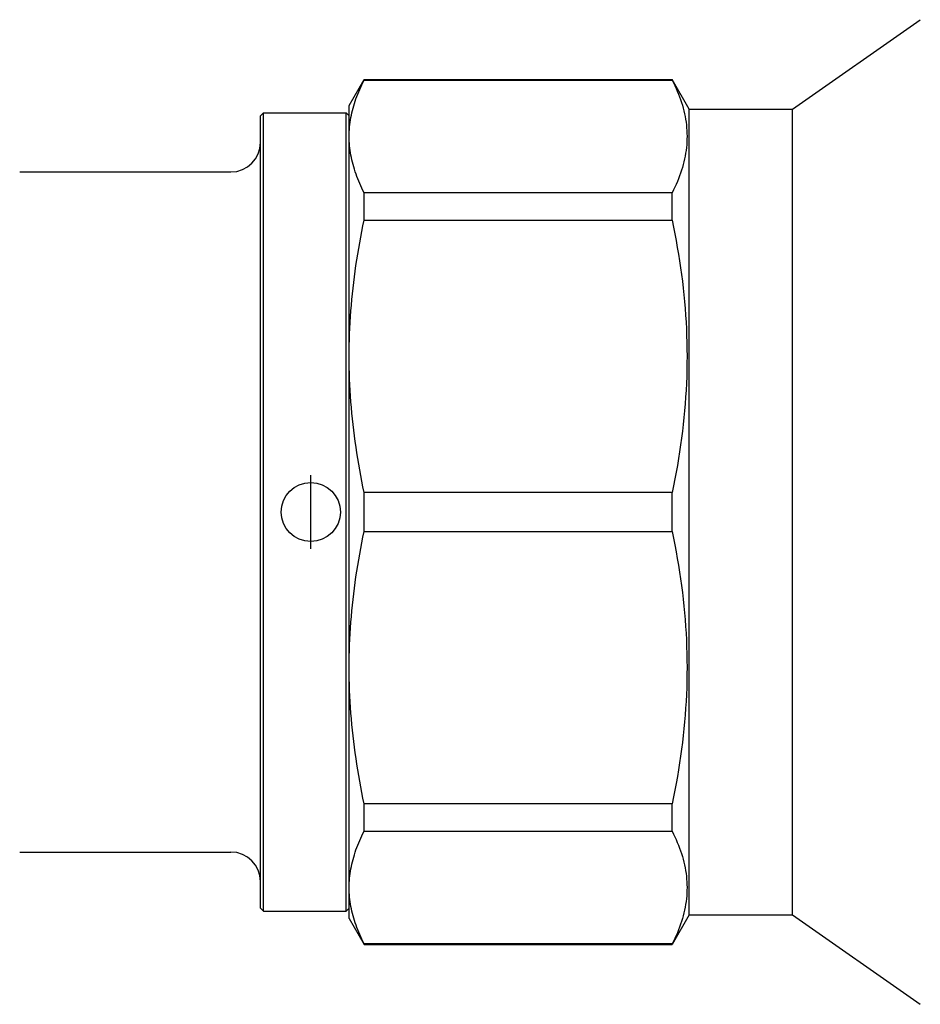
# Model space of a CAD drawing. Header units: millimetres. Extents: x 61 to 3746, y 22 to 401.
# Tile 2 of 11: x 231 to 292, y 173 to 240. Entities that reach past the tile are written whole.
import ezdxf

# ---------------------------------------------------------------- set-up
doc = ezdxf.new("R2010")
doc.units = ezdxf.units.MM
doc.layers.add('DETAIL', color=2, linetype='Continuous')
doc.layers.add('ORIGIN', color=6, linetype='Continuous')

msp = doc.modelspace()

# ---------------------------------------------------------------- linework, layer by layer
at = {"layer": 'DETAIL'}
for p, q in [((283.653, 233.802), (292.293, 239.852)), ((253.653, 234.052), (254.663, 235.802)), ((254.663, 235.773), (254.663, 235.802)), ((254.663, 235.802), (275.498, 235.802)), ((254.663, 235.773), (275.498, 235.773)), ((275.498, 235.773), (275.498, 235.802)), ((276.653, 233.802), (275.498, 235.802)), ((253.653, 231.959), (253.653, 234.052)), ((276.653, 179.302), (276.653, 233.802)), ((276.653, 233.802), (283.653, 233.802)), ((283.653, 179.302), (283.653, 233.802)), ((247.653, 233.352), (247.853, 233.552)), ((247.653, 179.752), (247.653, 233.352)), ((247.853, 179.552), (247.853, 233.552)), ((247.853, 233.552), (253.453, 233.552)), ((253.453, 179.552), (253.453, 233.552)), ((253.653, 233.352), (253.453, 233.552)), ((253.653, 217.076), (253.653, 231.959)), ((231.357, 229.552), (245.653, 229.552)), ((275.498, 228.145), (254.663, 228.145)), ((254.663, 226.283), (254.663, 228.145)), ((275.498, 226.283), (275.498, 228.145)), ((254.663, 226.283), (275.498, 226.283)), ((253.653, 196.029), (253.653, 217.076)), ((275.498, 207.869), (254.663, 207.869)), ((254.663, 205.236), (254.663, 207.869)), ((275.498, 205.236), (275.498, 207.869)), ((254.663, 205.236), (275.498, 205.236)), ((253.653, 181.146), (253.653, 196.029)), ((275.498, 186.822), (254.663, 186.822)), ((254.663, 184.959), (254.663, 186.822)), ((275.498, 184.959), (275.498, 186.822)), ((254.663, 184.959), (275.498, 184.959)), ((231.357, 183.552), (245.653, 183.552)), ((253.653, 179.052), (253.653, 181.146)), ((247.653, 179.752), (247.853, 179.552)), ((247.853, 179.552), (253.453, 179.552)), ((253.653, 179.752), (253.453, 179.552)), ((276.653, 179.302), (275.498, 177.302)), ((276.653, 179.302), (283.653, 179.302)), ((283.653, 179.302), (292.293, 173.252)), ((253.653, 179.052), (254.663, 177.302)), ((275.498, 177.332), (254.663, 177.332)), ((254.663, 177.302), (254.663, 177.332)), ((254.663, 177.302), (275.498, 177.302)), ((275.498, 177.302), (275.498, 177.332))]:
    msp.add_line(p, q, dxfattribs=at)
at = {"layer": 'DETAIL', "flags": 128}
for points in [[(253.653, 231.959), (253.655, 232.118), (253.66, 232.277), (253.67, 232.436), (253.682, 232.595), (253.699, 232.754), (253.719, 232.913), (253.742, 233.073), (253.77, 233.232), (253.8, 233.391), (253.834, 233.551), (253.872, 233.71), (253.913, 233.869), (253.958, 234.029), (254.006, 234.188), (254.057, 234.347), (254.111, 234.506), (254.169, 234.665), (254.231, 234.824), (254.295, 234.982), (254.363, 235.141), (254.433, 235.299), (254.507, 235.457), (254.584, 235.615), (254.663, 235.773)], [(275.498, 235.773), (275.594, 235.583), (275.684, 235.394), (275.771, 235.204), (275.853, 235.014), (275.93, 234.825), (276.003, 234.635), (276.071, 234.445), (276.135, 234.255), (276.193, 234.065), (276.247, 233.875), (276.296, 233.685), (276.34, 233.494), (276.379, 233.304), (276.413, 233.113), (276.442, 232.923), (276.466, 232.732), (276.484, 232.542), (276.498, 232.351), (276.506, 232.16), (276.508, 231.969), (276.506, 231.778), (276.498, 231.586), (276.486, 231.395), (276.468, 231.204), (276.444, 231.012), (276.416, 230.821), (276.382, 230.629), (276.343, 230.437), (276.299, 230.246), (276.25, 230.054), (276.196, 229.862), (276.137, 229.671), (276.073, 229.48), (276.005, 229.288), (275.932, 229.097), (275.854, 228.906), (275.772, 228.716), (275.685, 228.525), (275.594, 228.335), (275.498, 228.145)], [(254.663, 228.145), (254.584, 228.304), (254.507, 228.462), (254.433, 228.621), (254.362, 228.779), (254.295, 228.938), (254.231, 229.096), (254.169, 229.255), (254.112, 229.413), (254.057, 229.572), (254.006, 229.731), (253.958, 229.89), (253.913, 230.048), (253.872, 230.207), (253.834, 230.366), (253.8, 230.525), (253.769, 230.684), (253.742, 230.844), (253.719, 231.003), (253.699, 231.162), (253.682, 231.321), (253.669, 231.481), (253.66, 231.64), (253.655, 231.8), (253.653, 231.959)], [(253.653, 217.076), (253.655, 217.46), (253.66, 217.843), (253.67, 218.227), (253.682, 218.611), (253.699, 218.996), (253.719, 219.38), (253.742, 219.765), (253.77, 220.149), (253.8, 220.534), (253.834, 220.919), (253.872, 221.303), (253.913, 221.688), (253.958, 222.072), (254.006, 222.457), (254.057, 222.841), (254.111, 223.224), (254.169, 223.608), (254.231, 223.991), (254.295, 224.374), (254.363, 224.757), (254.433, 225.139), (254.507, 225.521), (254.584, 225.902), (254.663, 226.283)], [(275.498, 226.283), (275.594, 225.826), (275.684, 225.368), (275.771, 224.91), (275.853, 224.452), (275.93, 223.994), (276.003, 223.536), (276.071, 223.078), (276.135, 222.619), (276.193, 222.16), (276.247, 221.701), (276.296, 221.242), (276.34, 220.782), (276.379, 220.323), (276.413, 219.863), (276.442, 219.403), (276.466, 218.943), (276.484, 218.482), (276.498, 218.022), (276.506, 217.561), (276.508, 217.1), (276.506, 216.638), (276.498, 216.177), (276.486, 215.715), (276.468, 215.253), (276.444, 214.79), (276.416, 214.328), (276.382, 213.865), (276.343, 213.402), (276.299, 212.939), (276.25, 212.477), (276.196, 212.014), (276.137, 211.552), (276.073, 211.09), (276.005, 210.628), (275.932, 210.167), (275.854, 209.706), (275.772, 209.246), (275.685, 208.787), (275.594, 208.328), (275.498, 207.869)], [(254.663, 207.869), (254.584, 208.251), (254.507, 208.634), (254.433, 209.016), (254.362, 209.399), (254.295, 209.781), (254.231, 210.164), (254.169, 210.547), (254.112, 210.93), (254.057, 211.313), (254.006, 211.697), (253.958, 212.08), (253.913, 212.463), (253.872, 212.847), (253.834, 213.231), (253.8, 213.615), (253.769, 213.999), (253.742, 214.383), (253.719, 214.767), (253.699, 215.152), (253.682, 215.536), (253.669, 215.921), (253.66, 216.306), (253.655, 216.691), (253.653, 217.076)], [(253.653, 196.029), (253.655, 196.412), (253.66, 196.796), (253.67, 197.18), (253.682, 197.564), (253.699, 197.948), (253.719, 198.333), (253.742, 198.717), (253.77, 199.102), (253.8, 199.486), (253.834, 199.871), (253.872, 200.256), (253.913, 200.64), (253.958, 201.025), (254.006, 201.409), (254.057, 201.793), (254.111, 202.177), (254.169, 202.561), (254.231, 202.944), (254.295, 203.327), (254.363, 203.709), (254.433, 204.092), (254.507, 204.473), (254.584, 204.855), (254.663, 205.236)], [(275.498, 205.236), (275.594, 204.778), (275.684, 204.321), (275.771, 203.863), (275.853, 203.405), (275.93, 202.947), (276.003, 202.488), (276.071, 202.03), (276.135, 201.571), (276.193, 201.112), (276.247, 200.653), (276.296, 200.194), (276.34, 199.735), (276.379, 199.275), (276.413, 198.815), (276.442, 198.355), (276.466, 197.895), (276.484, 197.435), (276.498, 196.974), (276.506, 196.513), (276.508, 196.052), (276.506, 195.591), (276.498, 195.129), (276.486, 194.667), (276.468, 194.205), (276.444, 193.743), (276.416, 193.28), (276.382, 192.817), (276.343, 192.355), (276.299, 191.892), (276.25, 191.429), (276.196, 190.967), (276.137, 190.504), (276.073, 190.042), (276.005, 189.581), (275.932, 189.12), (275.854, 188.659), (275.772, 188.199), (275.685, 187.739), (275.594, 187.28), (275.498, 186.822)], [(254.663, 186.822), (254.584, 187.204), (254.507, 187.586), (254.433, 187.969), (254.362, 188.351), (254.295, 188.734), (254.231, 189.117), (254.169, 189.499), (254.112, 189.883), (254.057, 190.266), (254.006, 190.649), (253.958, 191.032), (253.913, 191.416), (253.872, 191.8), (253.834, 192.183), (253.8, 192.567), (253.769, 192.951), (253.742, 193.335), (253.719, 193.72), (253.699, 194.104), (253.682, 194.489), (253.669, 194.874), (253.66, 195.259), (253.655, 195.644), (253.653, 196.029)], [(253.653, 181.146), (253.655, 181.305), (253.66, 181.463), (253.67, 181.623), (253.682, 181.782), (253.699, 181.941), (253.719, 182.1), (253.742, 182.259), (253.77, 182.419), (253.8, 182.578), (253.834, 182.737), (253.872, 182.897), (253.913, 183.056), (253.958, 183.215), (254.006, 183.374), (254.057, 183.533), (254.111, 183.692), (254.169, 183.851), (254.231, 184.01), (254.295, 184.169), (254.363, 184.327), (254.433, 184.486), (254.507, 184.644), (254.584, 184.802), (254.663, 184.959)], [(275.498, 184.959), (275.594, 184.77), (275.684, 184.58), (275.771, 184.391), (275.853, 184.201), (275.93, 184.011), (276.003, 183.822), (276.071, 183.632), (276.135, 183.442), (276.193, 183.252), (276.247, 183.061), (276.296, 182.871), (276.34, 182.681), (276.379, 182.491), (276.413, 182.3), (276.442, 182.11), (276.466, 181.919), (276.484, 181.728), (276.498, 181.537), (276.506, 181.346), (276.508, 181.155), (276.506, 180.964), (276.498, 180.773), (276.486, 180.582), (276.468, 180.39), (276.444, 180.199), (276.416, 180.007), (276.382, 179.816), (276.343, 179.624), (276.299, 179.432), (276.25, 179.241), (276.196, 179.049), (276.137, 178.858), (276.073, 178.666), (276.005, 178.475), (275.932, 178.284), (275.854, 178.093), (275.772, 177.902), (275.685, 177.712), (275.594, 177.522), (275.498, 177.332)], [(254.663, 177.332), (254.584, 177.49), (254.507, 177.649), (254.433, 177.807), (254.362, 177.966), (254.295, 178.124), (254.231, 178.283), (254.169, 178.441), (254.112, 178.6), (254.057, 178.759), (254.006, 178.917), (253.958, 179.076), (253.913, 179.235), (253.872, 179.394), (253.834, 179.553), (253.8, 179.712), (253.769, 179.871), (253.742, 180.03), (253.719, 180.189), (253.699, 180.349), (253.682, 180.508), (253.669, 180.667), (253.66, 180.827), (253.655, 180.986), (253.653, 181.146)]]:
    msp.add_lwpolyline(points, dxfattribs=at)
at = {"layer": 'DETAIL'}
for centre, start, end in [((245.653, 231.552), 270, 0), ((245.653, 181.552), 0, 90)]:
    msp.add_arc(centre, 2, start, end, dxfattribs=at)
at = {"layer": 'ORIGIN'}
msp.add_line((251.053, 204.052), (251.053, 209.052), dxfattribs=at)
msp.add_circle((251.053, 206.552), 2, dxfattribs=at)

doc.saveas('drawing.dxf')
